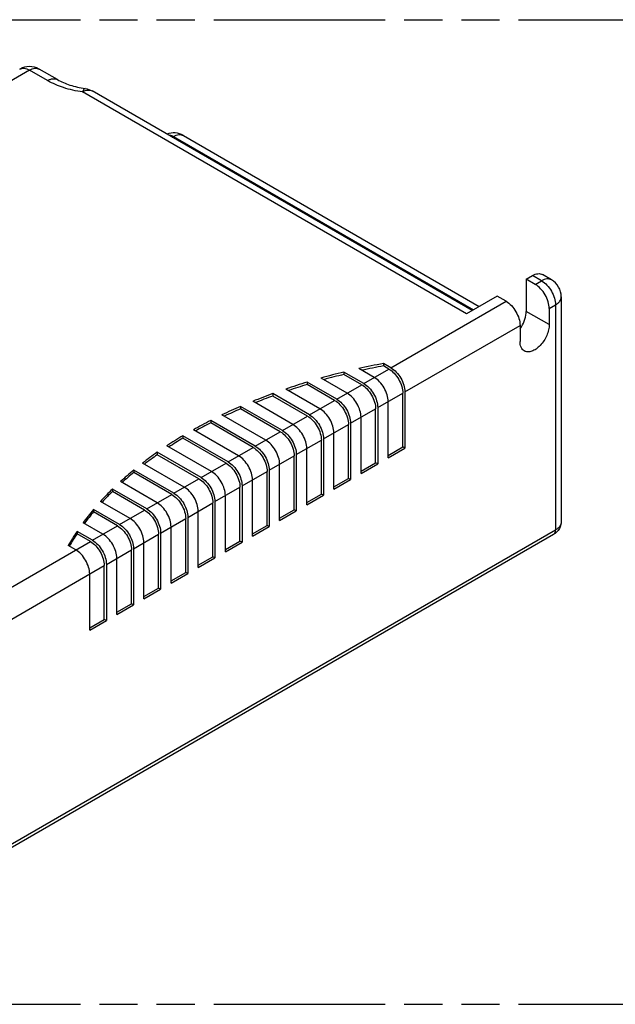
# Model space of a CAD drawing. Header units: millimetres. Extents: x 0 to 210, y 0 to 297.
# Tile 7 of 9: x 102 to 132, y 208 to 258. Entities that reach past the tile are written whole.
import ezdxf

# ---------------------------------------------------------------- set-up
doc = ezdxf.new("R2010")
doc.units = ezdxf.units.MM
doc.header["$LTSCALE"] = 19.36
doc.linetypes.add('PHANTOM', pattern=[0.8, 0.45, -0.05, 0.1, -0.05, 0.1, -0.05])
doc.layers.get('0').update_dxf_attribs({"linetype": 'CONTINUOUS'})
doc.layers.add('DEFAULT_3', color=7, linetype='PHANTOM')
doc.layers.add('Z_AXIS', color=7, linetype='CONTINUOUS')

msp = doc.modelspace()

# ---------------------------------------------------------------- linework, layer by layer
at = {"color": 9, "linetype": 'Continuous'}
for p, q in [((102.717, 255.117), (98.811, 252.862)), ((103.637, 254.586), (102.717, 255.117)), ((103.215, 255.168), (103.217, 255.167)), ((124.921, 242.747), (105.408, 254.013)), ((109.975, 251.714), (110.036, 251.749)), ((110.036, 251.749), (125.274, 242.952)), ((128.739, 244.421), (128.279, 244.687)), ((128.421, 244.238), (128.739, 244.421)), ((121.085, 240.002), (126.936, 243.38)), ((129.128, 243.013), (129.446, 243.197)), ((129.446, 243.197), (129.446, 231.765)), ((129.128, 242.196), (127.961, 242.87)), ((121.792, 238.777), (127.643, 242.155)), ((119.706, 239.206), (120.979, 239.941)), ((118.327, 238.41), (119.6, 239.145)), ((120.413, 237.981), (121.686, 238.716)), ((116.948, 237.614), (118.221, 238.349)), ((115.569, 236.818), (116.842, 237.553)), ((119.034, 237.185), (120.307, 237.92)), ((117.655, 236.389), (118.928, 237.124)), ((114.19, 236.022), (115.463, 236.756)), ((116.276, 235.593), (117.549, 236.328)), ((112.811, 235.226), (114.084, 235.96)), ((114.897, 234.797), (116.17, 235.532)), ((111.433, 234.429), (112.705, 235.164)), ((113.519, 234.001), (114.791, 234.736)), ((110.054, 233.633), (111.327, 234.368)), ((108.675, 232.837), (109.948, 233.572)), ((112.14, 233.205), (113.413, 233.94)), ((110.761, 232.409), (112.034, 233.143)), ((107.296, 232.041), (108.569, 232.776)), ((109.382, 231.613), (110.655, 232.347)), ((129.446, 231.765), (96.424, 212.7)), ((105.917, 231.245), (107.19, 231.98)), ((108.003, 230.817), (109.276, 231.551)), ((99.076, 227.295), (105.811, 231.184)), ((106.624, 230.02), (107.897, 230.755)), ((99.783, 226.071), (106.518, 229.959))]:
    msp.add_line(p, q, dxfattribs=at)
at = {"color": 7, "linetype": 'Continuous'}
for p, q in [((104.137, 254.636), (103.217, 255.167)), ((125.214, 242.917), (105.908, 254.062)), ((110.536, 251.799), (125.567, 243.121)), ((127.961, 244.503), (128.279, 244.687)), ((128.421, 244.238), (127.961, 244.503)), ((127.961, 244.503), (127.961, 242.87)), ((129.239, 244.471), (128.779, 244.736)), ((126.476, 243.646), (124.921, 242.747)), ((126.936, 243.38), (126.476, 243.646)), ((129.739, 243.605), (129.739, 232.174)), ((129.128, 243.013), (129.128, 242.196)), ((127.643, 242.155), (127.643, 241.339)), ((121.085, 240.002), (120.704, 240.222)), ((120.979, 239.941), (120.704, 240.099)), ((119.706, 239.206), (118.698, 239.788)), ((119.6, 239.145), (118.698, 239.665)), ((120.236, 239.512), (119.453, 239.964)), ((118.327, 238.41), (116.826, 239.276)), ((118.221, 238.349), (116.826, 239.154)), ((118.857, 238.716), (117.531, 239.482)), ((116.948, 237.614), (115.079, 238.693)), ((116.842, 237.553), (115.079, 238.57)), ((117.478, 237.92), (115.737, 238.925)), ((121.686, 235.981), (121.686, 238.716)), ((121.792, 238.777), (121.792, 235.92)), ((115.569, 236.818), (113.448, 238.043)), ((116.1, 237.124), (114.062, 238.3)), ((120.943, 235.43), (120.943, 238.287)), ((114.721, 236.328), (112.499, 237.61)), ((115.463, 236.756), (113.448, 237.92)), ((120.307, 235.185), (120.307, 237.92)), ((120.413, 237.981), (120.413, 235.123)), ((114.19, 236.022), (111.927, 237.328)), ((114.084, 235.96), (111.927, 237.206)), ((118.928, 234.389), (118.928, 237.124)), ((119.034, 237.185), (119.034, 234.327)), ((119.564, 234.634), (119.564, 237.491)), ((112.811, 235.226), (110.515, 236.551)), ((113.342, 235.532), (111.046, 236.857)), ((118.185, 233.837), (118.185, 236.695)), ((111.963, 234.736), (109.7, 236.042)), ((112.705, 235.164), (110.515, 236.429)), ((117.549, 233.593), (117.549, 236.328)), ((117.655, 236.389), (117.655, 233.531)), ((111.433, 234.429), (109.211, 235.712)), ((111.327, 234.368), (109.211, 235.59)), ((116.17, 232.796), (116.17, 235.532)), ((116.276, 235.593), (116.276, 232.735)), ((116.807, 233.041), (116.807, 235.899)), ((120.943, 235.552), (121.686, 235.981)), ((120.943, 235.43), (121.792, 235.92)), ((121.792, 235.92), (121.686, 235.981)), ((110.584, 233.94), (108.463, 235.164)), ((115.428, 232.245), (115.428, 235.103)), ((119.564, 234.756), (120.307, 235.185)), ((119.564, 234.634), (120.413, 235.123)), ((120.413, 235.123), (120.307, 235.185)), ((110.054, 233.633), (108.016, 234.81)), ((109.948, 233.572), (108.016, 234.687)), ((114.791, 232), (114.791, 234.736)), ((114.897, 234.797), (114.897, 231.939)), ((109.205, 233.144), (107.336, 234.223)), ((113.519, 234.001), (113.519, 231.143)), ((114.049, 231.449), (114.049, 234.307)), ((118.185, 233.96), (118.928, 234.389)), ((118.185, 233.837), (119.034, 234.327)), ((119.034, 234.327), (118.928, 234.389)), ((108.675, 232.837), (106.934, 233.843)), ((108.569, 232.776), (106.934, 233.72)), ((112.67, 230.653), (112.67, 233.511)), ((113.413, 231.204), (113.413, 233.94)), ((116.807, 233.164), (117.549, 233.593)), ((116.807, 233.041), (117.655, 233.531)), ((117.655, 233.531), (117.549, 233.593)), ((107.826, 232.347), (106.326, 233.214)), ((112.034, 230.408), (112.034, 233.143)), ((112.14, 233.205), (112.14, 230.347)), ((107.296, 232.041), (105.97, 232.807)), ((107.19, 231.98), (105.97, 232.684)), ((111.291, 229.857), (111.291, 232.715)), ((115.428, 232.368), (116.17, 232.796)), ((115.428, 232.245), (116.276, 232.735)), ((116.276, 232.735), (116.17, 232.796)), ((106.448, 231.551), (105.439, 232.133)), ((110.655, 229.612), (110.655, 232.347)), ((110.761, 232.409), (110.761, 229.551)), ((114.049, 231.572), (114.791, 232)), ((114.897, 231.939), (114.791, 232)), ((129.343, 231.537), (96.321, 212.472)), ((105.917, 231.245), (105.134, 231.697)), ((105.811, 231.184), (105.134, 231.575)), ((109.276, 228.816), (109.276, 231.551)), ((109.382, 231.613), (109.382, 228.755)), ((109.912, 229.061), (109.912, 231.919)), ((114.049, 231.449), (114.897, 231.939)), ((108.534, 228.265), (108.534, 231.123)), ((112.67, 230.776), (113.413, 231.204)), ((112.67, 230.653), (113.519, 231.143)), ((113.519, 231.143), (113.413, 231.204)), ((105.069, 230.755), (104.688, 230.975)), ((107.897, 228.02), (107.897, 230.755)), ((108.003, 230.817), (108.003, 227.959)), ((106.624, 230.02), (106.624, 227.163)), ((107.155, 227.469), (107.155, 230.327)), ((111.291, 229.98), (112.034, 230.408)), ((111.291, 229.857), (112.14, 230.347)), ((112.14, 230.347), (112.034, 230.408)), ((105.776, 226.673), (105.776, 229.531)), ((106.518, 227.224), (106.518, 229.959)), ((109.912, 229.183), (110.655, 229.612)), ((109.912, 229.061), (110.761, 229.551)), ((110.761, 229.551), (110.655, 229.612)), ((108.534, 228.387), (109.276, 228.816)), ((108.534, 228.265), (109.382, 228.755)), ((109.382, 228.755), (109.276, 228.816)), ((107.155, 227.591), (107.897, 228.02)), ((108.003, 227.959), (107.897, 228.02)), ((107.155, 227.469), (108.003, 227.959)), ((105.776, 226.795), (106.518, 227.224)), ((105.776, 226.673), (106.624, 227.163)), ((106.624, 227.163), (106.518, 227.224))]:
    msp.add_line(p, q, dxfattribs=at)
for centre, radius, start, end in [((102.717, 254.301), 1, 60.2784, 119.7218), ((110.036, 250.933), 1, 60.0004, 109.6591), ((128.739, 243.605), 1, 359.9994, 59.9992), ((126.191, 243.033), 1.792, 324.1172, 328.0118)]:
    msp.add_arc(centre, radius, start, end, dxfattribs=at)
at = {"color": 9, "linetype": 'Continuous'}
for points, knots in [([(102.219, 255.168), (102.252, 255.187), (102.328, 255.213), (102.453, 255.216), (102.587, 255.184), (102.674, 255.142), (102.717, 255.117)], [0, 0, 0, 0, 0.217767, 0.451039, 0.71037, 1, 1, 1, 1]), ([(102.717, 255.117), (102.761, 255.142), (102.848, 255.184), (102.981, 255.216), (103.107, 255.213), (103.182, 255.187), (103.215, 255.168)], [0, 0, 0, 0, 0.289631, 0.548962, 0.782233, 1, 1, 1, 1]), ([(103.637, 254.586), (103.681, 254.612), (103.768, 254.653), (103.902, 254.686), (104.028, 254.683), (104.104, 254.655), (104.137, 254.636)], [0, 0, 0, 0, 0.289771, 0.549063, 0.782222, 1, 1, 1, 1]), ([(105.408, 254.013), (105.085, 254.058), (104.473, 254.193), (103.894, 254.438), (103.637, 254.586)], [0, 0, 0, 0, 0.523128, 1, 1, 1, 1]), ([(105.546, 254.187), (105.521, 254.19), (105.478, 254.149), (105.441, 254.086), (105.419, 254.039), (105.408, 254.013)], [0, 0, 0, 0, 0.335533, 0.624796, 1, 1, 1, 1]), ([(105.408, 254.013), (105.452, 254.038), (105.539, 254.08), (105.673, 254.112), (105.799, 254.109), (105.875, 254.081), (105.908, 254.062)], [0, 0, 0, 0, 0.289768, 0.549059, 0.782221, 1, 1, 1, 1]), ([(109.751, 251.844), (109.774, 251.843), (109.874, 251.828), (109.969, 251.788), (110.036, 251.749)], [0, 0, 0, 0, 0.229067, 1, 1, 1, 1]), ([(110.036, 251.749), (110.08, 251.774), (110.167, 251.816), (110.301, 251.848), (110.427, 251.845), (110.503, 251.818), (110.536, 251.799)], [0, 0, 0, 0, 0.289771, 0.549063, 0.782222, 1, 1, 1, 1]), ([(129.239, 244.471), (129.206, 244.49), (129.13, 244.517), (129.004, 244.521), (128.87, 244.488), (128.783, 244.447), (128.739, 244.421)], [0, 0, 0, 0, 0.217778, 0.450937, 0.710229, 1, 1, 1, 1]), ([(128.739, 244.421), (128.839, 244.363), (129.029, 244.203), (129.251, 243.9), (129.403, 243.557), (129.446, 243.312), (129.446, 243.197)], [0, 0, 0, 0, 0.237219, 0.499995, 0.762772, 1, 1, 1, 1]), ([(129.446, 243.197), (129.49, 243.222), (129.57, 243.277), (129.665, 243.377), (129.725, 243.487), (129.739, 243.567), (129.739, 243.605)], [0, 0, 0, 0, 0.289772, 0.549065, 0.782224, 1, 1, 1, 1]), ([(129.739, 232.174), (129.739, 232.136), (129.725, 232.056), (129.665, 231.946), (129.57, 231.846), (129.49, 231.791), (129.446, 231.765)], [0, 0, 0, 0, 0.217776, 0.450934, 0.710227, 1, 1, 1, 1]), ([(129.343, 231.537), (129.359, 231.546), (129.39, 231.572), (129.436, 231.647), (129.446, 231.718), (129.446, 231.765)], [0, 0, 0, 0, 0.218449, 0.452288, 1, 1, 1, 1])]:
    msp.add_open_spline(points, degree=3, knots=knots, dxfattribs=at)
at = {"color": 7, "linetype": 'Continuous'}
for points, knots in [([(104.137, 254.636), (104.335, 254.521), (104.796, 254.33), (105.282, 254.223), (105.546, 254.187)], [0, 0, 0, 0, 0.462214, 1, 1, 1, 1]), ([(128.279, 244.687), (128.323, 244.712), (128.411, 244.753), (128.545, 244.786), (128.671, 244.783), (128.746, 244.755), (128.779, 244.736)], [0, 0, 0, 0, 0.289771, 0.549063, 0.782222, 1, 1, 1, 1]), ([(129.128, 243.013), (129.128, 243.129), (129.084, 243.373), (128.933, 243.717), (128.711, 244.02), (128.521, 244.18), (128.421, 244.238)], [0, 0, 0, 0, 0.237226, 0.500001, 0.762776, 1, 1, 1, 1]), ([(126.936, 243.38), (127.036, 243.322), (127.226, 243.162), (127.448, 242.859), (127.6, 242.516), (127.643, 242.271), (127.643, 242.155)], [0, 0, 0, 0, 0.237224, 0.499999, 0.762774, 1, 1, 1, 1]), ([(127.711, 242.084), (127.788, 242.207), (127.908, 242.461), (127.961, 242.738), (127.961, 242.87)], [0, 0, 0, 0, 0.525413, 1, 1, 1, 1]), ([(129.128, 242.196), (129.128, 242.107), (129.103, 241.918), (129.009, 241.641), (128.865, 241.374), (128.681, 241.139), (128.473, 240.955), (128.257, 240.837), (128.045, 240.794), (127.913, 240.828), (127.86, 240.858)], [0, 0, 0, 0, 0.128835, 0.270576, 0.417899, 0.562404, 0.696218, 0.813604, 0.913068, 1, 1, 1, 1]), ([(127.86, 240.858), (127.826, 240.878), (127.761, 240.933), (127.692, 241.046), (127.651, 241.185), (127.643, 241.286), (127.643, 241.339)], [0, 0, 0, 0, 0.217781, 0.45093, 0.710262, 1, 1, 1, 1]), ([(121.085, 240.002), (121.185, 239.944), (121.375, 239.784), (121.597, 239.481), (121.748, 239.138), (121.792, 238.893), (121.792, 238.777)], [0, 0, 0, 0, 0.237224, 0.499999, 0.762774, 1, 1, 1, 1]), ([(120.943, 238.287), (120.943, 238.403), (120.9, 238.648), (120.748, 238.991), (120.526, 239.294), (120.336, 239.454), (120.236, 239.512)], [0, 0, 0, 0, 0.237226, 0.500001, 0.762776, 1, 1, 1, 1]), ([(120.979, 239.941), (121.079, 239.883), (121.269, 239.723), (121.491, 239.42), (121.642, 239.076), (121.686, 238.832), (121.686, 238.716)], [0, 0, 0, 0, 0.237224, 0.499999, 0.762774, 1, 1, 1, 1]), ([(119.6, 239.145), (119.7, 239.087), (119.89, 238.927), (120.112, 238.624), (120.263, 238.28), (120.307, 238.036), (120.307, 237.92)], [0, 0, 0, 0, 0.237224, 0.499999, 0.762774, 1, 1, 1, 1]), ([(119.706, 239.206), (119.806, 239.148), (119.996, 238.988), (120.218, 238.685), (120.369, 238.342), (120.413, 238.097), (120.413, 237.981)], [0, 0, 0, 0, 0.237224, 0.499999, 0.762774, 1, 1, 1, 1]), ([(119.564, 237.491), (119.564, 237.607), (119.521, 237.852), (119.369, 238.195), (119.148, 238.498), (118.958, 238.658), (118.857, 238.716)], [0, 0, 0, 0, 0.237226, 0.500001, 0.762776, 1, 1, 1, 1]), ([(118.221, 238.349), (118.321, 238.291), (118.511, 238.131), (118.733, 237.828), (118.884, 237.484), (118.928, 237.24), (118.928, 237.124)], [0, 0, 0, 0, 0.237224, 0.499999, 0.762774, 1, 1, 1, 1]), ([(118.327, 238.41), (118.427, 238.352), (118.617, 238.192), (118.839, 237.889), (118.991, 237.545), (119.034, 237.301), (119.034, 237.185)], [0, 0, 0, 0, 0.237224, 0.499999, 0.762774, 1, 1, 1, 1]), ([(116.842, 237.553), (116.942, 237.495), (117.132, 237.335), (117.354, 237.032), (117.506, 236.688), (117.549, 236.444), (117.549, 236.328)], [0, 0, 0, 0, 0.237224, 0.499999, 0.762774, 1, 1, 1, 1]), ([(116.948, 237.614), (117.048, 237.556), (117.238, 237.396), (117.46, 237.093), (117.612, 236.749), (117.655, 236.505), (117.655, 236.389)], [0, 0, 0, 0, 0.237224, 0.499999, 0.762774, 1, 1, 1, 1]), ([(118.185, 236.695), (118.185, 236.811), (118.142, 237.056), (117.99, 237.399), (117.769, 237.702), (117.579, 237.862), (117.478, 237.92)], [0, 0, 0, 0, 0.237226, 0.500001, 0.762776, 1, 1, 1, 1]), ([(116.807, 235.899), (116.807, 236.015), (116.763, 236.26), (116.612, 236.603), (116.39, 236.906), (116.2, 237.066), (116.1, 237.124)], [0, 0, 0, 0, 0.237226, 0.500001, 0.762776, 1, 1, 1, 1]), ([(115.463, 236.756), (115.564, 236.699), (115.753, 236.539), (115.975, 236.236), (116.127, 235.892), (116.17, 235.648), (116.17, 235.532)], [0, 0, 0, 0, 0.237224, 0.499999, 0.762774, 1, 1, 1, 1]), ([(115.569, 236.818), (115.67, 236.76), (115.86, 236.6), (116.081, 236.297), (116.233, 235.953), (116.276, 235.709), (116.276, 235.593)], [0, 0, 0, 0, 0.237224, 0.499999, 0.762774, 1, 1, 1, 1]), ([(114.19, 236.022), (114.291, 235.964), (114.481, 235.804), (114.702, 235.501), (114.854, 235.157), (114.897, 234.913), (114.897, 234.797)], [0, 0, 0, 0, 0.237224, 0.499999, 0.762774, 1, 1, 1, 1]), ([(115.428, 235.103), (115.428, 235.219), (115.384, 235.463), (115.233, 235.807), (115.011, 236.11), (114.821, 236.27), (114.721, 236.328)], [0, 0, 0, 0, 0.237226, 0.500001, 0.762776, 1, 1, 1, 1]), ([(114.049, 234.307), (114.049, 234.423), (114.005, 234.667), (113.854, 235.011), (113.632, 235.314), (113.442, 235.474), (113.342, 235.532)], [0, 0, 0, 0, 0.237226, 0.500001, 0.762776, 1, 1, 1, 1]), ([(114.084, 235.96), (114.185, 235.902), (114.375, 235.743), (114.596, 235.44), (114.748, 235.096), (114.791, 234.852), (114.791, 234.736)], [0, 0, 0, 0, 0.237224, 0.499999, 0.762774, 1, 1, 1, 1]), ([(112.705, 235.164), (112.806, 235.106), (112.996, 234.946), (113.218, 234.643), (113.369, 234.3), (113.413, 234.055), (113.413, 233.94)], [0, 0, 0, 0, 0.237224, 0.499999, 0.762774, 1, 1, 1, 1]), ([(112.811, 235.226), (112.912, 235.168), (113.102, 235.008), (113.324, 234.705), (113.475, 234.361), (113.519, 234.117), (113.519, 234.001)], [0, 0, 0, 0, 0.237224, 0.499999, 0.762774, 1, 1, 1, 1]), ([(112.67, 233.511), (112.67, 233.627), (112.627, 233.871), (112.475, 234.215), (112.253, 234.518), (112.063, 234.678), (111.963, 234.736)], [0, 0, 0, 0, 0.237226, 0.500001, 0.762776, 1, 1, 1, 1]), ([(111.327, 234.368), (111.427, 234.31), (111.617, 234.15), (111.839, 233.847), (111.99, 233.504), (112.034, 233.259), (112.034, 233.143)], [0, 0, 0, 0, 0.237224, 0.499999, 0.762774, 1, 1, 1, 1]), ([(111.433, 234.429), (111.533, 234.372), (111.723, 234.212), (111.945, 233.909), (112.096, 233.565), (112.14, 233.321), (112.14, 233.205)], [0, 0, 0, 0, 0.237224, 0.499999, 0.762774, 1, 1, 1, 1]), ([(109.948, 233.572), (110.048, 233.514), (110.238, 233.354), (110.46, 233.051), (110.611, 232.708), (110.655, 232.463), (110.655, 232.347)], [0, 0, 0, 0, 0.237224, 0.499999, 0.762774, 1, 1, 1, 1]), ([(110.054, 233.633), (110.154, 233.575), (110.344, 233.416), (110.566, 233.113), (110.717, 232.769), (110.761, 232.525), (110.761, 232.409)], [0, 0, 0, 0, 0.237224, 0.499999, 0.762774, 1, 1, 1, 1]), ([(111.291, 232.715), (111.291, 232.831), (111.248, 233.075), (111.096, 233.419), (110.874, 233.722), (110.684, 233.882), (110.584, 233.94)], [0, 0, 0, 0, 0.237226, 0.500001, 0.762776, 1, 1, 1, 1]), ([(109.912, 231.919), (109.912, 232.035), (109.869, 232.279), (109.717, 232.623), (109.496, 232.926), (109.306, 233.086), (109.205, 233.144)], [0, 0, 0, 0, 0.237226, 0.500001, 0.762776, 1, 1, 1, 1]), ([(108.569, 232.776), (108.669, 232.718), (108.859, 232.558), (109.081, 232.255), (109.232, 231.912), (109.276, 231.667), (109.276, 231.551)], [0, 0, 0, 0, 0.237224, 0.499999, 0.762774, 1, 1, 1, 1]), ([(108.675, 232.837), (108.775, 232.779), (108.965, 232.619), (109.187, 232.316), (109.339, 231.973), (109.382, 231.728), (109.382, 231.613)], [0, 0, 0, 0, 0.237224, 0.499999, 0.762774, 1, 1, 1, 1]), ([(107.296, 232.041), (107.396, 231.983), (107.586, 231.823), (107.808, 231.52), (107.96, 231.177), (108.003, 230.932), (108.003, 230.817)], [0, 0, 0, 0, 0.237224, 0.499999, 0.762774, 1, 1, 1, 1]), ([(108.534, 231.123), (108.534, 231.239), (108.49, 231.483), (108.338, 231.827), (108.117, 232.13), (107.927, 232.289), (107.826, 232.347)], [0, 0, 0, 0, 0.237226, 0.500001, 0.762776, 1, 1, 1, 1]), ([(129.739, 232.174), (129.739, 232.084), (129.701, 231.902), (129.597, 231.75), (129.535, 231.685)], [0, 0, 0, 0, 0.501039, 1, 1, 1, 1]), ([(107.155, 230.327), (107.155, 230.443), (107.111, 230.687), (106.96, 231.031), (106.738, 231.334), (106.548, 231.493), (106.448, 231.551)], [0, 0, 0, 0, 0.237226, 0.500001, 0.762776, 1, 1, 1, 1]), ([(107.19, 231.98), (107.29, 231.922), (107.48, 231.762), (107.702, 231.459), (107.854, 231.116), (107.897, 230.871), (107.897, 230.755)], [0, 0, 0, 0, 0.237224, 0.499999, 0.762774, 1, 1, 1, 1]), ([(129.535, 231.685), (129.493, 231.642), (129.429, 231.59), (129.36, 231.547), (129.343, 231.537)], [0, 0, 0, 0, 0.747995, 1, 1, 1, 1]), ([(105.811, 231.184), (105.912, 231.126), (106.102, 230.966), (106.323, 230.663), (106.475, 230.32), (106.518, 230.075), (106.518, 229.959)], [0, 0, 0, 0, 0.237224, 0.499999, 0.762774, 1, 1, 1, 1]), ([(105.917, 231.245), (106.018, 231.187), (106.208, 231.027), (106.429, 230.724), (106.581, 230.381), (106.624, 230.136), (106.624, 230.02)], [0, 0, 0, 0, 0.237224, 0.499999, 0.762774, 1, 1, 1, 1]), ([(105.776, 229.531), (105.776, 229.646), (105.732, 229.891), (105.581, 230.234), (105.359, 230.537), (105.169, 230.697), (105.069, 230.755)], [0, 0, 0, 0, 0.237226, 0.500001, 0.762776, 1, 1, 1, 1])]:
    msp.add_open_spline(points, degree=3, knots=knots, dxfattribs=at)
msp.add_open_spline([(105.546, 254.187), (105.672, 254.169), (105.798, 254.126), (105.908, 254.062)], degree=3, dxfattribs=at)
at = {"layer": 'DEFAULT_3', "color": 91, "linetype": 'PHANTOM', "true_color": 0x80ff80}
for p, q in [((50.129, 257.68), (150.129, 257.68)), ((50.129, 207.68), (150.129, 207.68))]:
    msp.add_line(p, q, dxfattribs=at)
at = {"layer": 'Z_AXIS', "color": 7, "linetype": 'Continuous'}
for p, q in [((120.704, 240.222), (120.704, 240.099)), ((118.698, 239.788), (118.698, 239.665)), ((116.826, 239.276), (116.826, 239.154)), ((115.079, 238.693), (115.079, 238.57)), ((113.448, 238.043), (113.448, 237.92)), ((111.927, 237.328), (111.927, 237.206)), ((110.515, 236.551), (110.515, 236.429)), ((109.211, 235.712), (109.211, 235.59)), ((108.016, 234.81), (108.016, 234.687)), ((106.934, 233.843), (106.934, 233.72)), ((106.423, 233.197), (106.399, 233.171)), ((105.97, 232.807), (105.97, 232.684)), ((105.524, 232.124), (105.503, 232.097)), ((105.134, 231.697), (105.134, 231.575)), ((104.758, 230.974), (104.741, 230.945))]:
    msp.add_line(p, q, dxfattribs=at)
for centre, radius, start, end in [((127.853, 202.249), 38.639, 100.6613, 102.5562), ((127.866, 202.056), 38.711, 100.6619, 102.3206), ((127.309, 204.597), 36.229, 103.7511, 105.6588), ((127.329, 204.396), 36.311, 103.7519, 105.4208), ((126.574, 207.141), 33.581, 106.874, 108.8268), ((126.6, 206.935), 33.669, 106.8749, 108.5824), ((125.651, 209.774), 30.79, 110.082, 112.1111), ((125.683, 209.567), 30.881, 110.0831, 111.8564), ((124.556, 212.405), 27.941, 113.4261, 115.5637), ((124.593, 212.199), 28.032, 113.4274, 115.2947), ((123.308, 214.953), 25.104, 116.9598, 119.2411), ((123.35, 214.75), 25.194, 116.9613, 118.9534), ((121.936, 217.348), 22.342, 120.7422, 123.2074), ((121.981, 217.151), 22.43, 120.744, 122.8958), ((120.473, 219.534), 19.712, 124.8411, 127.5372), ((120.52, 219.344), 19.794, 124.8432, 127.1955), ((118.957, 221.46), 17.26, 129.3358, 132.3182), ((119.005, 221.279), 17.336, 129.3383, 131.9394), ((117.434, 223.09), 15.03, 134.3202, 137.6546), ((117.498, 222.903), 15.12, 134.3239, 137.0925), ((115.958, 224.398), 13.056, 139.9046, 143.6675), ((116.018, 224.225), 13.135, 139.9088, 143.0331), ((114.588, 225.373), 11.374, 146.2164, 150.4934), ((114.642, 225.215), 11.44, 146.221, 149.7728)]:
    msp.add_arc(centre, radius, start, end, dxfattribs=at)

doc.saveas('drawing.dxf')
